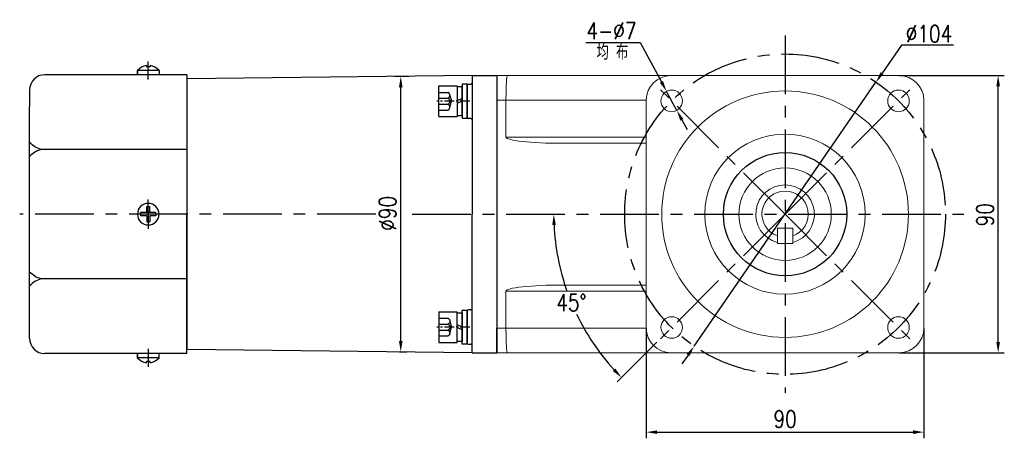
# Model space of a CAD drawing. Header units: inches. Extents: x 837 to 6223, y -2862 to 3098.
# Tile 25 of 139: x 3508 to 3827, y -1694 to -1558. Entities that reach past the tile are written whole.
import ezdxf

# ---------------------------------------------------------------- set-up
doc = ezdxf.new("R2010")
doc.units = ezdxf.units.IN
doc.header["$LTSCALE"] = 10
doc.header["$MEASUREMENT"] = 0
doc.linetypes.add('CENTER', pattern=[10.16, 6.35, -1.27, 1.27, -1.27])
doc.linetypes.add('HIDDEN', pattern=[1.905, 1.27, -0.635])
for name, color, linetype in [('1轮廓实线层', 7, 'Continuous'), ('3中心线层', 1, 'CENTER'), ('4虚线层', 6, 'HIDDEN'), ('6文字层', 3, 'Continuous'), ('7标注层', 4, 'Continuous')]:
    doc.layers.add(name, color=color, linetype=linetype)
doc.styles.add('PC_TEXTSTYLE', font='isocp.shx', dxfattribs={"width": 0.8, "bigfont": 'HZFS.SHX'})
doc.styles.add('TH_GBDIM', font='romans.shx', dxfattribs={"width": 0.8, "bigfont": 'gbcbig.shx'})
doc.dimstyles.new('TH_GBDIM', dxfattribs={"dimtxt": 3.5, "dimasz": 2.5, "dimexe": 2, "dimexo": 0, "dimgap": 1, "dimtad": 1, "dimdec": 4, "dimdsep": 46, "dimtxsty": 'TH_GBDIM', "dimcen": 0.09, "dimclrd": 4, "dimclre": 4, "dimclrt": 3, "dimadec": 0, "dimazin": 0, "dimtfac": 1, "dimtdec": 4, "dimtmove": 0, "dimatfit": 3, "dimfxl": 1, "dimtzin": 0, "dimarcsym": 0})
doc.dimstyles.new('角度标注', dxfattribs={"dimtxt": 3.5, "dimasz": 3, "dimexe": 2, "dimexo": 0, "dimgap": 1, "dimtad": 1, "dimtih": 1, "dimtoh": 1, "dimdsep": 46, "dimtxsty": 'PC_TEXTSTYLE', "dimsah": 1, "dimcen": 0.09, "dimclrd": 4, "dimclrt": 3, "dimadec": 0, "dimazin": 0, "dimtfac": 0.7, "dimtmove": 0, "dimatfit": 0, "dimfxl": 1, "dimtzin": 0, "dimarcsym": 0})

# ---------------------------------------------------------------- blocks, each defined once
blk = doc.blocks.new('*D380')
at = {"layer": '7标注层', "color": 4, "lineweight": -2, "transparency": 16777216}
for p, q in [((3634.31, -1576.56), (3629.69, -1576.56)), ((3631.69, -1662.45), (3631.69, -1580.06)), ((3631.31, -1665.95), (3633.69, -1665.95))]:
    blk.add_line(p, q, dxfattribs=at)
at = {"layer": '7标注层', "color": 4, "transparency": 16777216}
for points in [[(3631.11, -1580.06), (3632.28, -1580.06), (3631.69, -1576.56)], [(3631.11, -1662.45), (3632.28, -1662.45), (3631.69, -1665.95)]]:
    blk.add_solid(points, dxfattribs=at)
at = {"layer": 'Defpoints', "color": 0, "transparency": 16777216}
for p in [(3631.69, -1576.56), (3634.31, -1576.56), (3631.31, -1665.95)]:
    blk.add_point(p, dxfattribs=at)
at = {"layer": '7标注层', "color": 3, "transparency": 16777216, "insert": (3627.44, -1621.01), "char_height": 5.5, "attachment_point": 5, "rotation": 90, "style": 'TH_GBDIM'}
blk.add_mtext('%%C90', dxfattribs=at)
blk = doc.blocks.new('*D388')
at = {"layer": '7标注层', "color": 4, "lineweight": -2, "transparency": 16777216}
for p, q in [((3793.31, -1576.28), (3827.4, -1576.28)), ((3825.4, -1662.78), (3825.4, -1579.78)), ((3793.31, -1666.28), (3827.4, -1666.28))]:
    blk.add_line(p, q, dxfattribs=at)
at = {"layer": '7标注层', "color": 4, "transparency": 16777216}
for points in [[(3824.82, -1579.78), (3825.98, -1579.78), (3825.4, -1576.28)], [(3824.82, -1662.78), (3825.98, -1662.78), (3825.4, -1666.28)]]:
    blk.add_solid(points, dxfattribs=at)
at = {"layer": 'Defpoints', "color": 0, "transparency": 16777216}
for p in [(3793.31, -1576.28), (3825.4, -1576.28), (3793.31, -1666.28)]:
    blk.add_point(p, dxfattribs=at)
at = {"layer": '7标注层', "color": 3, "transparency": 16777216, "insert": (3821.15, -1621.45), "char_height": 5.5, "attachment_point": 5, "rotation": 90, "style": 'TH_GBDIM'}
blk.add_mtext('90', dxfattribs=at)
blk = doc.blocks.new('*D389')
at = {"layer": '7标注层', "color": 4, "lineweight": -2, "transparency": 16777216}
for p, q in [((3711.31, -1658.28), (3711.31, -1694.03)), ((3801.31, -1658.28), (3801.31, -1694.03)), ((3714.81, -1692.03), (3797.81, -1692.03))]:
    blk.add_line(p, q, dxfattribs=at)
at = {"layer": '7标注层', "color": 4, "transparency": 16777216}
for points in [[(3714.81, -1691.45), (3714.81, -1692.62), (3711.31, -1692.03)], [(3797.81, -1691.45), (3797.81, -1692.62), (3801.31, -1692.03)]]:
    blk.add_solid(points, dxfattribs=at)
at = {"layer": 'Defpoints', "color": 0, "transparency": 16777216}
for p in [(3711.31, -1658.28), (3801.31, -1658.28), (3801.31, -1692.03)]:
    blk.add_point(p, dxfattribs=at)
at = {"layer": '7标注层', "color": 3, "transparency": 16777216, "insert": (3756.31, -1687.78), "char_height": 5.5, "attachment_point": 5, "style": 'TH_GBDIM'}
blk.add_mtext('90', dxfattribs=at)
blk = doc.blocks.new('*D391')
at = {"layer": '7标注层', "color": 4, "lineweight": -2, "transparency": 16777216}
for p, q in [((3691.74, -1565.51), (3709.3, -1565.51)), ((3709.3, -1565.51), (3716.22, -1578.35)), ((3721.2, -1587.59), (3717.88, -1581.43)), ((3722.86, -1590.67), (3724.52, -1593.75))]:
    blk.add_line(p, q, dxfattribs=at)
at = {"layer": '7标注层', "color": 4, "transparency": 16777216}
for points in [[(3716.73, -1578.07), (3715.7, -1578.62), (3717.88, -1581.43)], [(3723.37, -1590.39), (3722.35, -1590.95), (3721.2, -1587.59)]]:
    blk.add_solid(points, dxfattribs=at)
at = {"layer": 'Defpoints', "color": 0, "transparency": 16777216}
for p in [(3717.88, -1581.43), (3721.2, -1587.59)]:
    blk.add_point(p, dxfattribs=at)
at = {"layer": '7标注层', "color": 3, "transparency": 16777216, "insert": (3700.02, -1561.76), "char_height": 5.5, "attachment_point": 5, "style": 'TH_GBDIM'}
blk.add_mtext('{4-∅7}', dxfattribs=at)
blk = doc.blocks.new('*D377')
at = {"layer": '7标注层', "color": 4, "lineweight": -2, "transparency": 16777216}
for p, q in [((3794.02, -1566.46), (3787.76, -1575.55)), ((3810.95, -1566.46), (3794.02, -1566.46)), ((3726.84, -1664.12), (3785.78, -1578.44)), ((3724.85, -1667), (3722.87, -1669.89))]:
    blk.add_line(p, q, dxfattribs=at)
at = {"layer": '7标注层', "color": 4, "transparency": 16777216}
for points in [[(3787.28, -1575.22), (3788.24, -1575.88), (3785.78, -1578.44)], [(3724.37, -1666.67), (3725.33, -1667.33), (3726.84, -1664.12)]]:
    blk.add_solid(points, dxfattribs=at)
at = {"layer": 'Defpoints', "color": 0, "transparency": 16777216}
for p in [(3785.78, -1578.44), (3726.84, -1664.12)]:
    blk.add_point(p, dxfattribs=at)
at = {"layer": '7标注层', "color": 3, "transparency": 16777216, "insert": (3802.98, -1562.71), "char_height": 5.5, "attachment_point": 5, "style": 'TH_GBDIM'}
blk.add_mtext('{∅104}{}{}', dxfattribs=at)
blk = doc.blocks.new('*D378')
at = {"layer": '7标注层', "color": 0, "lineweight": -2, "transparency": 16777216}
blk.add_line((3714.75, -1662.83), (3701.86, -1675.73), dxfattribs=at)
at = {"layer": '7标注层', "color": 4, "lineweight": -2, "transparency": 16777216}
for start, end in [(182.674, 199.4318), (205.6379, 222.326)]:
    blk.add_arc((3756.31, -1621.28), 75, start, end, dxfattribs=at)
at = {"layer": '7标注层', "color": 4, "transparency": 16777216}
for points in [[(3680.81, -1624.79), (3681.97, -1624.76), (3681.31, -1621.28)], [(3701.28, -1671.38), (3700.44, -1672.18), (3703.28, -1674.31)]]:
    blk.add_solid(points, dxfattribs=at)
at = {"layer": 'Defpoints', "color": 0, "transparency": 16777216}
for p in [(3606.94, -1621.28), (3756.31, -1621.28), (3814.31, -1621.28), (3683.86, -1640.69), (3714.75, -1662.83)]:
    blk.add_point(p, dxfattribs=at)
at = {"layer": '7标注层', "color": 3, "transparency": 16777216, "insert": (3687.02, -1649.98), "char_height": 5.5, "attachment_point": 5, "style": 'TH_GBDIM'}
blk.add_mtext('45°', dxfattribs=at)
blk = doc.blocks.new('GB／T70.1M6M10')
at = {"layer": '1轮廓实线层'}
for p, q in [((0, -5), (0, 5)), ((0, 5), (6, 5)), ((6, 5), (6, -5)), ((0, -5), (6, -5))]:
    blk.add_line(p, q, dxfattribs=at)
at = {"layer": '3中心线层', "ltscale": 0.05}
blk.add_line((10.11, 0), (-0.6, 0), dxfattribs=at)
at = {"layer": '4虚线层'}
for p, q in [((0, 2.86), (3, 2.86)), ((0, 0.95), (3, 0.95)), ((3.6, 1.91), (4.15, 0)), ((3.6, -1.91), (4.15, 0)), ((0, -0.95), (3, -0.95)), ((0, -2.86), (3, -2.86))]:
    blk.add_line(p, q, dxfattribs=at)
for centre in [(2.54, 1.91), (2.54, 0), (2.54, -1.91)]:
    blk.add_arc(centre, 1.06, 295.6298, 64.3702, dxfattribs=at)
blk = doc.blocks.new('GB848_6_1.6_R')
at = {"layer": '1轮廓实线层'}
for p, q in [((-3.2, 1.6), (-5.5, 1.6)), ((-5.5, 1.6), (-5.5, 0)), ((-5.5, 0), (-3.2, 0)), ((3.2, 1.6), (-3.2, 1.6)), ((-3.2, 0), (3.2, 0)), ((5.5, 1.6), (3.2, 1.6)), ((3.2, 0), (5.5, 0)), ((5.5, 0), (5.5, 1.6))]:
    blk.add_line(p, q, dxfattribs=at)
blk = doc.blocks.new('GB93_6_0.8_R')
at = {"layer": '1轮廓实线层'}
for p, q in [((4.65, 1.6), (-4.65, 1.6)), ((-4.65, 1.6), (-4.65, 0)), ((-4.65, 0), (4.65, 0)), ((0, 0), (-0.69, 1.6)), ((0.86, 0), (0.17, 1.6)), ((4.65, 0), (4.65, 1.6))]:
    blk.add_line(p, q, dxfattribs=at)

msp = doc.modelspace()

# ---------------------------------------------------------------- linework, layer by layer
for p, q in [((3549.20893, -1572.99933), (3549.20893, -1573.42752)), ((3550.40893, -1573.42752), (3549.20893, -1573.42752)), ((3550.40893, -1572.99933), (3550.40893, -1573.42752)), ((3546.30893, -1575.72477), (3546.30893, -1574.59218)), ((3546.30893, -1574.59218), (3546.30893, -1576.02752)), ((3553.30893, -1574.68658), (3546.30893, -1574.68658)), ((3553.30893, -1574.59218), (3553.30893, -1576.02752)), ((3654.80893, -1576.27752), (3562.30893, -1577.34497)), ((3654.80893, -1576.27752), (3662.80893, -1576.27752)), ((3654.80893, -1576.27752), (3654.80893, -1576.28052)), ((3654.80893, -1576.27752), (3654.80893, -1621.27752)), ((3654.80893, -1576.27752), (3654.80893, -1621.27752)), ((3662.80893, -1576.27752), (3662.80893, -1584.27752)), ((3662.80893, -1576.27752), (3662.80893, -1584.27752)), ((3653.20893, -1579.42736), (3653.20893, -1589.82736)), ((3654.80893, -1666.27752), (3654.80893, -1621.27752)), ((3654.80893, -1666.27752), (3654.80893, -1621.27752)), ((3653.20893, -1663.1217), (3653.20893, -1652.7217)), ((3662.80893, -1666.27752), (3662.80893, -1658.27752)), ((3662.80893, -1666.27752), (3662.80893, -1658.27752)), ((3546.30893, -1667.96287), (3546.30893, -1666.52752)), ((3553.30893, -1667.96287), (3553.30893, -1666.52752)), ((3654.80893, -1666.27752), (3562.30893, -1665.21008)), ((3654.80893, -1666.27752), (3648.23327, -1666.20166)), ((3654.80893, -1666.27752), (3654.80893, -1666.27453)), ((3654.80893, -1666.27752), (3662.80893, -1666.27752)), ((3546.30893, -1666.83028), (3546.30893, -1667.96287)), ((3553.30893, -1667.86847), (3546.30893, -1667.86847)), ((3550.40893, -1669.12752), (3549.20893, -1669.12752)), ((3549.20893, -1669.55572), (3549.20893, -1669.12752)), ((3550.40893, -1669.55572), (3550.40893, -1669.12752))]:
    msp.add_line(p, q)
at = {"color": 7, "linetype": 'Continuous', "lineweight": 15}
for p, q in [((3662.80893, -1576.27752), (3662.80893, -1584.27753)), ((3662.80893, -1584.27753), (3662.80893, -1576.27752)), ((3662.80893, -1576.27752), (3666.24717, -1576.27752)), ((3666.24717, -1576.27752), (3719.30893, -1576.27752)), ((3793.30893, -1576.27752), (3719.30893, -1576.27752)), ((3662.80893, -1658.27753), (3662.80893, -1584.27753)), ((3665.80893, -1584.27753), (3662.80893, -1584.27753)), ((3662.80893, -1658.27753), (3662.80893, -1584.27753)), ((3711.30893, -1584.27753), (3665.80893, -1584.27753)), ((3665.80893, -1596.27753), (3665.80893, -1584.27753)), ((3711.30893, -1584.27753), (3711.30893, -1658.27753)), ((3801.30893, -1658.27753), (3801.30893, -1584.27753)), ((3665.80893, -1596.27753), (3711.30893, -1596.27753)), ((3711.30893, -1598.27753), (3684.11849, -1598.27753)), ((3758.80893, -1625.77753), (3753.80893, -1625.77753)), ((3753.80893, -1630.77753), (3753.80893, -1625.77753)), ((3758.80893, -1625.77753), (3758.80893, -1630.77753)), ((3758.80893, -1630.77753), (3753.80893, -1630.77753)), ((3711.30893, -1646.27753), (3665.80893, -1646.27753)), ((3665.80893, -1646.27753), (3665.80893, -1658.27753)), ((3684.11849, -1644.27753), (3711.30893, -1644.27753)), ((3662.80893, -1658.27753), (3662.80893, -1666.27753)), ((3662.80893, -1658.27753), (3665.80893, -1658.27753)), ((3662.80893, -1666.27753), (3662.80893, -1658.27753)), ((3665.80893, -1658.27753), (3711.30893, -1658.27753)), ((3666.24717, -1666.27753), (3662.80893, -1666.27753)), ((3719.30893, -1666.27753), (3666.24717, -1666.27753)), ((3719.30893, -1666.27753), (3793.30893, -1666.27753))]:
    msp.add_line(p, q, dxfattribs=at)
for centre, radius in [((3719.53938, -1584.50797), 3.5), ((3756.30893, -1621.27753), 40), ((3793.07848, -1584.50797), 3.5), ((3756.30893, -1621.27753), 26), ((3756.30893, -1621.27753), 15), ((3719.53938, -1658.04708), 3.5), ((3793.07848, -1658.04708), 3.5)]:
    msp.add_circle(centre, radius, dxfattribs=at)
for centre, radius, start, end in [((3550.76882, -1579.27567), 6.46728, 103.957243, 133.5991462), ((3548.84903, -1579.27567), 6.46728, 46.4008538, 76.042757), ((3653.60893, -1579.42736), 0.4, 90, 180), ((3654.40893, -1578.62736), 0.4, 270, 0), ((3653.60893, -1589.82736), 0.4, 180, 270), ((3654.40893, -1590.62736), 0.4, 0, 90), ((3653.60893, -1652.7217), 0.4, 90, 180), ((3654.40893, -1651.9217), 0.4, 270, 0), ((3653.60893, -1663.1217), 0.4, 180, 270), ((3654.40893, -1663.9217), 0.4, 0, 90), ((3550.76882, -1663.27938), 6.46728, 226.4008538, 256.042757), ((3548.84903, -1663.27938), 6.46728, 283.957243, 313.5991462)]:
    msp.add_arc(centre, radius, start, end)
for centre, radius, start, end in [((3719.30893, -1584.27753), 8, 90, 180), ((3793.30893, -1584.27753), 8, 0, 90), ((3756.30893, -1621.27753), 9.5, 285.2575348, 254.7424715), ((3756.30893, -1621.27753), 7.5, 289.4712206, 250.5287794), ((3756.30893, -1621.27753), 9.5, 269.9884294, 270.0115706), ((3719.30893, -1658.27753), 8, 180, 270), ((3793.30893, -1658.27753), 8, 270, 0)]:
    msp.add_arc(centre, radius, start, end, dxfattribs=at)
for centre, major_axis, ratio, start_param, end_param in [((3666.24717, -1584.27753), (0, 8), 0.054780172, 0, 1.570796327), ((3684.11849, -1596.27753), (18.30956, 0), 0.109232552, 3.141592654, 4.71238898), ((3684.11849, -1646.27753), (-18.30956, 0), 0.109232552, 4.71238898, 6.283185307), ((3666.24717, -1658.27753), (0, 8), 0.054780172, 1.570796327, 3.141592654)]:
    msp.add_ellipse(centre, major_axis=major_axis, ratio=ratio, start_param=start_param, end_param=end_param, dxfattribs=at)
for points in [[(3653.60893, -1579.02736), (3654.40893, -1579.02736)], [(3654.40893, -1590.22736), (3653.60893, -1590.22736)], [(3654.40893, -1652.3217), (3653.60893, -1652.3217)], [(3653.60893, -1663.5217), (3654.40893, -1663.5217)]]:
    msp.add_open_spline(points, degree=1)
for points, knots in [([(3753.80893, -1627.81587), (3753.80893, -1627.87899), (3753.80893, -1628.00531), (3753.80893, -1628.17184), (3753.80893, -1628.29105), (3753.80893, -1628.34302), (3753.80893, -1628.34725), (3753.80893, -1628.34859)], [0, 0, 0, 0, 0.233369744, 0.467050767, 0.691530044, 0.902046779, 1, 1, 1, 1]), ([(3758.80893, -1628.34859), (3758.80893, -1628.3432), (3758.80893, -1628.33243), (3758.80893, -1628.24894), (3758.80893, -1628.1248), (3758.80893, -1627.97366), (3758.80893, -1627.86582), (3758.80893, -1627.81587)], [0, 0, 0, 0, 0.198786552, 0.397408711, 0.600670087, 0.815045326, 1, 1, 1, 1])]:
    msp.add_open_spline(points, degree=3, knots=knots, dxfattribs=at)
at = {"layer": '1轮廓实线层'}
for p, q in [((3551.79599, -1576.02752), (3516.30893, -1576.02752)), ((3562.30893, -1576.02752), (3551.79599, -1576.02752)), ((3562.30893, -1576.02752), (3562.30893, -1577.22752)), ((3562.30893, -1577.22752), (3562.30893, -1600.27663)), ((3562.30893, -1577.34497), (3562.30893, -1665.21008)), ((3511.30893, -1581.02752), (3511.30893, -1586.28243)), ((3511.30893, -1656.27262), (3511.30893, -1586.28243)), ((3562.30893, -1600.27663), (3515.03272, -1600.27663)), ((3562.30893, -1600.27663), (3562.30893, -1621.27752)), ((3549.30893, -1620.77752), (3547.30893, -1620.77752)), ((3547.30893, -1621.27752), (3547.30893, -1620.77752)), ((3547.30893, -1621.27752), (3547.30893, -1621.77752)), ((3549.30893, -1621.77752), (3547.30893, -1621.77752)), ((3549.30893, -1620.77752), (3549.30893, -1618.77752)), ((3549.30893, -1618.77752), (3550.30893, -1618.77752)), ((3549.30893, -1621.77752), (3549.30893, -1623.77752)), ((3550.30893, -1620.77752), (3550.30893, -1618.77752)), ((3552.30893, -1620.77752), (3550.30893, -1620.77752)), ((3552.30893, -1621.77752), (3550.30893, -1621.77752)), ((3550.30893, -1621.77752), (3550.30893, -1623.77752)), ((3552.30893, -1621.27752), (3552.30893, -1620.77752)), ((3552.30893, -1621.27752), (3552.30893, -1621.77752)), ((3562.30893, -1642.27842), (3562.30893, -1621.27752)), ((3549.30893, -1623.77752), (3550.30893, -1623.77752)), ((3562.30893, -1642.27842), (3515.03272, -1642.27842)), ((3562.30893, -1665.32752), (3562.30893, -1642.27842)), ((3511.30893, -1661.52752), (3511.30893, -1656.27262)), ((3551.79599, -1666.52752), (3516.30893, -1666.52752)), ((3562.30893, -1666.52752), (3551.79599, -1666.52752)), ((3562.30893, -1666.52752), (3562.30893, -1665.32752))]:
    msp.add_line(p, q, dxfattribs=at)
at = {"layer": '1轮廓实线层', "color": 0}
for p, q in [((3662.80893, -1576.27752), (3662.80893, -1666.27752)), ((3662.80893, -1576.27752), (3662.80893, -1666.27752)), ((3662.80893, -1578.27752), (3662.80893, -1579.17752)), ((3662.80893, -1578.27752), (3662.80893, -1579.17752))]:
    msp.add_line(p, q, dxfattribs=at)
at = {"layer": '1轮廓实线层'}
msp.add_circle((3756.30893, -1621.27753), 20, dxfattribs=at)
for centre, radius, start, end in [((3516.30893, -1581.02752), 5, 90, 180), ((3549.80893, -1621.27752), 3.5, 0, 180), ((3549.80893, -1621.27752), 3.5, 180, 0), ((3516.30893, -1661.52752), 5, 180, 270)]:
    msp.add_arc(centre, radius, start, end, dxfattribs=at)
for points in [[(3515.03272, -1600.27663), (3513.00038, -1599.40878), (3511.30893, -1597.99097)], [(3515.03272, -1600.27663), (3513.00038, -1601.14448), (3511.30893, -1602.56229)], [(3515.03272, -1642.27842), (3513.00038, -1641.41057), (3511.30893, -1639.99276)], [(3515.03272, -1642.27842), (3513.00038, -1643.14627), (3511.30893, -1644.56408)]]:
    msp.add_spline(points, degree=3, dxfattribs=at)
at = {"layer": '3中心线层', "ltscale": 0.3}
for p, q in [((3756.30893, -1563.27753), (3756.30893, -1679.27753)), ((3756.30893, -1621.27753), (3714.75389, -1579.72248)), ((3756.30893, -1621.27753), (3797.86397, -1579.72248)), ((3623.59038, -1621.27752), (3508.12271, -1621.27752)), ((3635.38078, -1621.27753), (3814.30893, -1621.27753)), ((3756.30893, -1621.27753), (3714.75389, -1662.83257)), ((3756.30893, -1621.27753), (3797.86397, -1662.83257))]:
    msp.add_line(p, q, dxfattribs=at)
at = {"layer": '3中心线层'}
for p, q in [((3549.80893, -1577.55307), (3549.80893, -1571.69671)), ((3549.80893, -1622.33042), (3549.80893, -1616.54922)), ((3549.80893, -1620.22463), (3549.80893, -1626.00583)), ((3549.80893, -1665.00198), (3549.80893, -1670.85834))]:
    msp.add_line(p, q, dxfattribs=at)
at = {"layer": '3中心线层', "ltscale": 0.3}
msp.add_circle((3756.30893, -1621.27753), 52, dxfattribs=at)

# ---------------------------------------------------------------- block references
at = {"layer": '1轮廓实线层'}
msp.add_blockref('GB／T70.1M6M10', (3644.00893, -1584.62736), dxfattribs=at)
for name, rotation in [('GB93_6_0.8_R', 89.99999999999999), ('GB848_6_1.6_R', 270)]:
    msp.add_blockref(name, (3651.60893, -1584.62736), dxfattribs=dict(at, rotation=rotation))
at = {"layer": '1轮廓实线层', "xscale": -1}
for name, p, rotation in [('GB／T70.1M6M10', (3644.00893, -1657.92769), 179.9999986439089), ('GB93_6_0.8_R', (3651.60893, -1657.92769), 89.99999864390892), ('GB848_6_1.6_R', (3651.60893, -1657.92769), 269.9999986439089)]:
    msp.add_blockref(name, p, dxfattribs=dict(at, rotation=rotation))

# ---------------------------------------------------------------- texts
at = {"layer": '6文字层', "insert": (3695.17673, -1566.1337), "char_height": 5, "width": 38.9678296, "attachment_point": 1, "style": 'PC_TEXTSTYLE'}
msp.add_mtext('{\\C3;均 布}', dxfattribs=at)

# ---------------------------------------------------------------- dimensions: what is measured, and where the dimension line sits
at = {"layer": '7标注层'}
for p1, p2, text, picture, middle in [((3721.20016, -1587.58885), (3717.87859, -1581.4271), '{4-<>}', '*D391', (3700.01949, -1565.50522)), ((3726.83745, -1664.11947), (3785.7804, -1578.43558), '{<>}{}{}', '*D377', (3802.98311, -1566.45613))]:
    dim = msp.add_diameter_dim_2p(p1=p1, p2=p2, text=text, dimstyle='TH_GBDIM', override={"dimtxt": 5.5, "dimasz": 3.5, "dimtoh": 1, "dimdec": 0}, dxfattribs=at)
    dim.commit()
    dim.dimension.update_dxf_attribs({"geometry": picture, "text_midpoint": middle, "dimtype": 163})
dim = msp.add_linear_dim(base=(3631.69206, -1576.55986), p1=(3631.307, -1665.95382), p2=(3634.31042, -1576.55986), angle=90, text='%%C90', dimstyle='TH_GBDIM', override={"dimtxt": 5.5, "dimasz": 3.5, "dimgap": 1.5, "dimdec": 1, "dimadec": 1}, dxfattribs=at)
dim.commit()
dim.dimension.update_dxf_attribs({"geometry": '*D380', "text_midpoint": (3631.69206, -1621.00609), "dimtype": 160})
dim = msp.add_linear_dim(base=(3825.39843, -1576.27752), p1=(3793.30893, -1666.27753), p2=(3793.30893, -1576.27752), angle=90, dimstyle='TH_GBDIM', override={"dimtxt": 5.5, "dimasz": 3.5, "dimgap": 1.5, "dimdec": 1, "dimadec": 1}, dxfattribs=at)
dim.commit()
dim.dimension.update_dxf_attribs({"geometry": '*D388', "text_midpoint": (3825.39843, -1621.44923), "dimtype": 160})
dim = msp.add_angular_dim_2l(base=(3683.86355, -1640.68921), line1=((3606.94212, -1621.27753), (3814.30893, -1621.27753)), line2=((3756.30893, -1621.27753), (3714.75389, -1662.83257)), dimstyle='角度标注', override={"dimtxt": 5.5, "dimasz": 3.5, "dimdec": 0, "dimtxsty": 'TH_GBDIM'}, dxfattribs=at)
dim.commit()
dim.dimension.update_dxf_attribs({"geometry": '*D378', "text_midpoint": (3687.01706, -1649.97916)})
dim = msp.add_linear_dim(base=(3801.30893, -1692.03404), p1=(3711.30893, -1658.27753), p2=(3801.30893, -1658.27753), dimstyle='TH_GBDIM', override={"dimtxt": 5.5, "dimasz": 3.5, "dimgap": 1.5, "dimdec": 1, "dimadec": 1}, dxfattribs=at)
dim.commit()
dim.dimension.update_dxf_attribs({"geometry": '*D389', "text_midpoint": (3756.30893, -1692.03404), "dimtype": 160})

doc.saveas('drawing.dxf')
